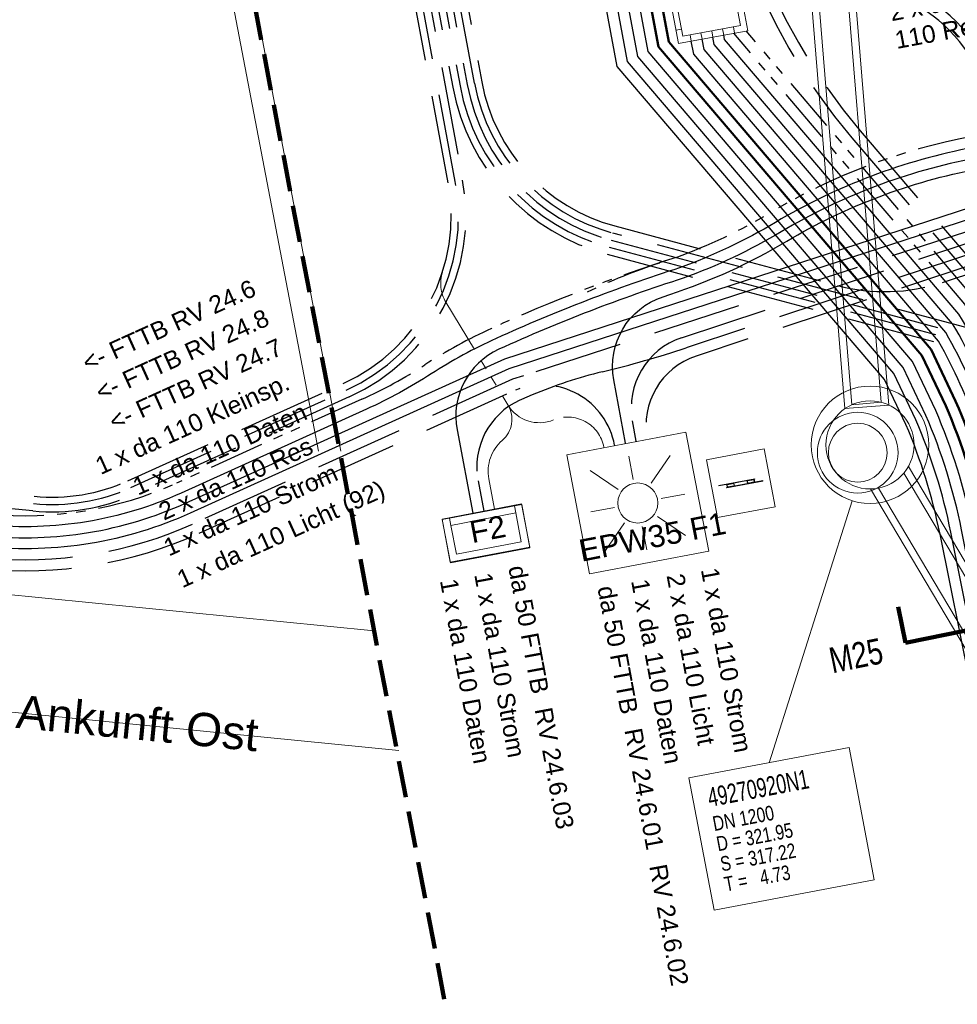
# Model space of a CAD drawing. Extents: x 3503739 to 3504470, y 5375172 to 5375561.
# Tile 101 of 142: x 3504180 to 3504192, y 5375410 to 5375424. Entities that reach past the tile are written whole.
import ezdxf

# ---------------------------------------------------------------- set-up
doc = ezdxf.new("R2010")
doc.units = 0
doc.header["$MEASUREMENT"] = 0
for name, pattern in [('1', [1.4, 0.5, -0.2, 0.5, -0.2]), ('2', [3.4, 1.2, -0.5, 1.2, -0.5]), ('211', [5, 3.75, -1.25]), ('237', [1.5, 0.75, -0.18, 0.13, -0.13, 0.13, -0.18])]:
    doc.linetypes.add(name, pattern=pattern)
for name, color, linetype in [('_4WP_KANALISATIO', 7, 'Continuous'), ('_4WP_KANCAD', 7, 'Continuous'), ('_4WP_KANCAD-T', 7, 'Continuous'), ('_4WP_LICHT-KSR', 7, 'Continuous'), ('_4WP_LICHT-LAMPE', 7, 'Continuous'), ('_4WP_SCHNITTF_HR', 7, 'Continuous'), ('_4WP_STADT-FAHRK', 7, 'Continuous'), ('_4WP_STADT_DATEN', 7, 'Continuous'), ('_4WP_STADT_FTT1', 7, 'Continuous'), ('_4WP_STADT_KLEIN', 7, 'Continuous'), ('_4WP_STADT_LSA', 7, 'Continuous'), ('_4WP_STADT_PLS', 7, 'Continuous'), ('_4WP_STADT_RESER', 7, 'Continuous'), ('_4WP_STADT_SCHAD', 7, 'Continuous'), ('_4WP_STADT_STROM', 7, 'Continuous'), ('_4WP_STEIGBEZEIC', 7, 'Continuous'), ('_4WP_SWT-STROM', 7, 'Continuous'), ('HCZ_20-10-19UG', 7, 'Continuous'), ('KMB_AUFBETON', 7, 'Continuous'), ('KMP_TIEF20-05-25', 7, 'Continuous'), ('X_BE_FAHRKARTEN', 7, 'Continuous'), ('X_BE_STELE', 7, 'Continuous')]:
    doc.layers.add(name, color=color, linetype=linetype)
doc.styles.add('135', font='TXT', dxfattribs={"width": 0.7, "height": 0.26})
doc.styles.add('136', font='TXT', dxfattribs={"width": 0.8, "height": 0.2})
doc.styles.add('178', font='ARIAL.TTF', dxfattribs={"height": 0.24})
doc.styles.add('219', font='ARIAL.TTF', dxfattribs={"height": 0.24})
doc.styles.add('431', font='ARIAL.TTF', dxfattribs={"height": 0.3})
doc.styles.add('434', font='ARIAL.TTF', dxfattribs={"height": 0.24})
doc.styles.add('437', font='ARIAL.TTF', dxfattribs={"height": 0.24})
doc.styles.add('439', font='TXT', dxfattribs={"width": 0.8, "height": 0.35})
doc.styles.add('522', font='ARIAL.TTF', dxfattribs={"height": 0.452686})
doc.styles.add('538', font='ARIAL.TTF', dxfattribs={"height": 0.3})
doc.styles.add('55', font='ARIAL.TTF', dxfattribs={"height": 0.24})

# ---------------------------------------------------------------- blocks, each defined once
blk = doc.blocks.new('LEITSYSTEM_BRAUN')
at = {"color": 251, "linetype": 'Continuous', "lineweight": 9}
for points in [[(-0.4, 0.4), (0.4, 0.4), (0.4, -0.4), (-0.4, -0.4), (-0.4, 0.4)], [(-0.3, 0.025), (0.2, 0.025), (0.2, 0.02), (-0.3, 0.02), (-0.3, 0.025)], [(-0.19, 0.02), (0.19, 0.02), (0.19, -0.02), (-0.19, -0.02), (-0.19, 0.02)], [(-0.19, 0.02), (-0.19, -0.02), (-0.09, -0.02), (-0.09, 0.02), (-0.19, 0.02)], [(-0.095, 0.015), (-0.185, 0.015), (-0.185, -0.015), (-0.095, -0.015), (-0.095, 0.015)], [(0.09, 0.02), (0.09, -0.02), (0.19, -0.02), (0.19, 0.02), (0.09, 0.02)], [(0.185, 0.015), (0.095, 0.015), (0.095, -0.015), (0.185, -0.015), (0.185, 0.015)], [(-0.2, -0.02), (0.3, -0.02), (0.3, -0.025), (-0.2, -0.025), (-0.2, -0.02)]]:
    blk.add_lwpolyline(points, dxfattribs=at)
blk = doc.blocks.new('FAHRKARTENAUTOMA')
at = {"color": 251, "linetype": 'Continuous', "lineweight": 9}
for points in [[(-0.55, 0.325), (0.55, 0.325), (0.55, -0.275), (-0.55, -0.275), (-0.55, 0.325)], [(-0.45, 0.225), (0.45, 0.225), (0.45, -0.175), (-0.45, -0.175), (-0.45, 0.225)], [(-0.45, -0.175), (0.45, -0.175), (0.45, -0.275), (-0.45, -0.275), (-0.45, -0.175)]]:
    blk.add_lwpolyline(points, dxfattribs=at)
blk = doc.blocks.new('WP_LP-1020')
at = {"color": 7, "linetype": 'Continuous', "lineweight": 20}
for p, q in [((-0.8253, 0.8253), (0.8253, 0.8253)), ((-0.8253, -0.8253), (-0.8253, 0.8253)), ((0.8253, -0.8253), (0.8253, 0.8253)), ((-0.8253, -0.8253), (0.8253, -0.8253))]:
    blk.add_line(p, q, dxfattribs=at)
at = {"color": 1, "linetype": 'Continuous', "lineweight": 9}
for p, q in [((-0.554739, 0.55475), (-0.229777, 0.229788)), ((0, 0.324962), (0, 0.649924)), ((0, 0.649924), (0, 0.324962)), ((0.229777, 0.229788), (0.554739, 0.55475)), ((0.229777, 0.229788), (0.554739, 0.55475)), ((-0.324962, 0), (-0.649924, 0)), ((-0.324962, 0), (-0.649924, 0)), ((0.324962, 0), (0.649924, 0)), ((-0.229777, -0.229777), (-0.554739, -0.554739)), ((-0.229777, -0.229777), (-0.554739, -0.554739)), ((0.229777, -0.229777), (0.554739, -0.554739)), ((0.229777, -0.229777), (0.554739, -0.554739)), ((0, -0.324962), (0, -0.649924)), ((0, -0.324962), (0, -0.649924))]:
    blk.add_line(p, q, dxfattribs=at)
at = {"color": 7, "linetype": 'Continuous', "lineweight": 20}
blk.add_circle((0, 0), 0.272749, dxfattribs=at)

msp = doc.modelspace()

# ---------------------------------------------------------------- linework, layer by layer
at = {"layer": '_4WP_KANALISATIO', "color": 1, "linetype": 'Continuous', "lineweight": 20}
for radius in [0.55, 0.4]:
    msp.add_circle((3504190.969, 5375417.776), radius, dxfattribs=at)
at = {"layer": '_4WP_KANCAD', "color": 1, "linetype": 'Continuous', "lineweight": 13}
for points in [[(3504189.28, 5375436.854), (3504190.795, 5375418.376), (3504191.393, 5375418.425), (3504189.878, 5375436.903)], [(3504189.384, 5375436.816), (3504190.89, 5375418.43), (3504191.289, 5375418.463), (3504189.783, 5375436.849)], [(3504191.144, 5375417.283), (3504200.157, 5375402.113), (3504200.673, 5375402.419), (3504191.659, 5375417.59)], [(3504191.253, 5375417.295), (3504200.243, 5375402.164), (3504200.587, 5375402.368), (3504191.597, 5375417.499)]]:
    msp.add_lwpolyline(points, dxfattribs=at)
at = {"layer": '_4WP_KANCAD', "color": 1, "linetype": 'Continuous', "lineweight": 20}
for radius in [0.8, 0.6]:
    msp.add_circle((3504191.136, 5375417.883, 317.221), radius, dxfattribs=at)
at = {"layer": '_4WP_KANCAD-T', "color": 1, "linetype": 'Continuous', "lineweight": 20}
msp.add_line((3504189.761, 5375413.553), (3504190.892, 5375417.121), dxfattribs=at)
at = {"layer": '_4WP_KANCAD-T', "color": 7, "linetype": 'Continuous', "lineweight": 13}
msp.add_lwpolyline([(3504188.671, 5375413.346), (3504190.852, 5375413.76), (3504191.193, 5375411.958), (3504189.012, 5375411.544), (3504188.671, 5375413.346)], dxfattribs=at)
at = {"layer": '_4WP_KANCAD-T', "color": 1, "linetype": 'Continuous', "lineweight": 20}
msp.add_lwpolyline([(3504188.671, 5375413.346), (3504190.852, 5375413.76), (3504191.193, 5375411.958), (3504189.012, 5375411.544), (3504188.671, 5375413.346)], dxfattribs=at)
at = {"layer": '_4WP_LICHT-KSR', "color": 190, "linetype": '1', "lineweight": 30}
msp.add_line((3504187.953, 5375417.934), (3504187.902, 5375418.211), dxfattribs=at)
at = {"layer": '_4WP_LICHT-KSR', "color": 190, "linetype": '2', "lineweight": 30}
for points in [[(3504182.052, 5375477.234), (3504183.205, 5375471.444), (3504181.823, 5375467.369, -0.034641), (3504183.908, 5375459.723), (3504188.225, 5375438.093, -0.02882), (3504188.468, 5375436.365), (3504188.999, 5375429.881, -0.039055), (3504189.006, 5375427.986, 0.008787), (3504188.982, 5375427.57, 0.18856), (3504190.89, 5375422.064), (3504192.617, 5375420.039, -0.095308), (3504193.853, 5375417.021), (3504197.641, 5375398.207)], [(3504182.211, 5375477.203), (3504183.36, 5375471.434), (3504181.981, 5375467.369, -0.034416), (3504184.055, 5375459.753), (3504188.372, 5375438.122, -0.02882), (3504188.617, 5375436.377), (3504189.148, 5375429.893, -0.039055), (3504189.156, 5375427.974, 0.008787), (3504189.132, 5375427.564, 0.18856), (3504191.004, 5375422.161), (3504192.737, 5375420.129, -0.095581), (3504194, 5375417.051), (3504197.788, 5375398.237)], [(3504187.902, 5375418.211, -0.374704), (3504188.571, 5375419.342), (3504192.608, 5375420.678, -0.034201), (3504193.707, 5375420.959)], [(3504172.593, 5375417.103, -0.067472), (3504173.151, 5375417.138, 0.067476), (3504173.708, 5375417.173, -0.172488), (3504174.371, 5375417.077, 0.097175), (3504176.436, 5375416.455), (3504179.066, 5375416.195, 0.131653), (3504182.002, 5375416.679), (3504186.308, 5375418.628, -0.471893), (3504187.658, 5375417.879)]]:
    msp.add_lwpolyline(points, format="xyb", dxfattribs=at)
at = {"layer": '_4WP_SCHNITTF_HR', "color": 92, "linetype": '211', "lineweight": 100}
msp.add_lwpolyline([(3504191.518, 5375415.678), (3504191.617, 5375415.187), (3504199.446, 5375416.764), (3504199.347, 5375417.254)], dxfattribs=at)
at = {"layer": '_4WP_STADT-FAHRK', "color": 7, "linetype": 'Continuous', "lineweight": 20}
msp.add_lwpolyline([(3504186.389, 5375417.078), (3504186.502, 5375416.488), (3504185.421, 5375416.283), (3504185.309, 5375416.872), (3504186.389, 5375417.078)], dxfattribs=at)
msp.add_lwpolyline([(3504186.389, 5375417.078), (3504186.502, 5375416.488), (3504185.421, 5375416.283), (3504185.309, 5375416.872), (3504186.389, 5375417.078)], dxfattribs=at)
at = {"layer": '_4WP_STADT_DATEN', "color": 7, "linetype": 'Continuous', "lineweight": 30}
msp.add_line((3504187.806, 5375417.907), (3504187.646, 5375418.768), dxfattribs=at)
for points in [[(3504197.053, 5375398.089), (3504193.265, 5375416.903, 0.083299), (3504192.26, 5375419.533), (3504189.016, 5375423.336), (3504188.997, 5375423.437)], [(3504192.549, 5375421.935, 0.08761), (3504189.85, 5375420.913)], [(3504192.577, 5375421.788, 0.08761), (3504189.927, 5375420.784)], [(3504187.646, 5375418.768, -0.375304), (3504188.318, 5375419.9), (3504188.409, 5375419.93, 0.054901), (3504190.003, 5375420.656, -0.08761), (3504192.605, 5375421.641)], [(3504189.85, 5375420.913, -0.047044), (3504188.543, 5375420.294, 0.028782), (3504186.046, 5375419.332)], [(3504189.927, 5375420.784, -0.047137), (3504188.592, 5375420.152, 0.029108), (3504186.083, 5375419.185, 0.346054), (3504185.514, 5375418.087), (3504185.73, 5375416.952)], [(3504186.046, 5375419.332, 0.037294), (3504185.162, 5375418.85, -0.037292), (3504184.278, 5375418.368), (3504181.755, 5375417.226, -0.131652), (3504179.125, 5375416.792), (3504176.495, 5375417.052, -0.1154), (3504174.339, 5375417.787, 0.191103), (3504173.613, 5375417.919)]]:
    msp.add_lwpolyline(points, format="xyb", dxfattribs=at)
at = {"layer": '_4WP_STADT_FTT1', "color": 1, "linetype": '2', "lineweight": 30}
for points in [[(3504184.069, 5375429.709), (3504185.588, 5375421.487, -0.344875), (3504184.046, 5375418.537), (3504181.115, 5375417.21, -0.131652), (3504179.736, 5375416.983), (3504176.519, 5375417.301, -0.147643), (3504175.077, 5375417.897, 0.224175), (3504173.171, 5375418.371), (3504172.568, 5375418.251, 0.068364), (3504171.925, 5375418.028, -0.134388), (3504170.529, 5375417.74, -0.008614), (3504167.688, 5375417.972, -0.043249), (3504164.236, 5375418.618, 0.115499), (3504163.341, 5375418.654), (3504162.168, 5375418.43, 0.238629), (3504160.763, 5375417.346), (3504160.569, 5375416.941, -0.381904)], [(3504184.167, 5375429.729), (3504185.456, 5375422.753, 0.289416), (3504187.558, 5375420.478), (3504194.37, 5375418.657, -0.285081), (3504196.175, 5375416.735), (3504199.617, 5375399.64, 0.028652)], [(3504184.265, 5375429.747), (3504185.554, 5375422.771, 0.289416), (3504187.584, 5375420.575), (3504194.396, 5375418.753, -0.285035), (3504196.273, 5375416.755), (3504199.715, 5375399.66, 0.028652)], [(3504184.363, 5375429.767), (3504185.652, 5375422.789, 0.289416), (3504187.61, 5375420.671), (3504195.943, 5375418.443)], [(3504195.969, 5375418.54), (3504187.636, 5375420.768, -0.289416), (3504185.751, 5375422.807), (3504184.462, 5375429.785)], [(3504184.56, 5375429.804), (3504185.849, 5375422.825, 0.289416), (3504187.662, 5375420.864), (3504190.692, 5375420.054, 0.146197), (3504192.123, 5375420.096), (3504192.734, 5375420.298), (3504193.785, 5375420.531)], [(3504154.533, 5375415.537, -0.043428), (3504154.984, 5375415.663), (3504155.927, 5375415.842, -0.130964), (3504157.314, 5375415.741, 0.381904), (3504160.389, 5375417.027), (3504160.582, 5375417.432, -0.238629), (3504162.13, 5375418.627), (3504163.304, 5375418.851, -0.115517), (3504164.29, 5375418.81, 0.043248), (3504167.707, 5375418.171, 0.008614), (3504170.542, 5375417.94, 0.134388), (3504171.834, 5375418.206, -0.068364), (3504172.529, 5375418.447), (3504173.132, 5375418.567, -0.224175), (3504175.204, 5375418.052, 0.147643), (3504176.539, 5375417.5), (3504179.756, 5375417.182, 0.131652), (3504181.032, 5375417.393), (3504183.964, 5375418.719, 0.344875), (3504185.391, 5375421.451), (3504183.872, 5375429.672)], [(3504160.479, 5375416.984), (3504160.672, 5375417.389, -0.238675), (3504162.149, 5375418.529), (3504163.322, 5375418.753, -0.115395), (3504164.262, 5375418.714, 0.04326), (3504167.698, 5375418.071, 0.008614), (3504170.535, 5375417.84, 0.134247), (3504171.879, 5375418.116, -0.068321), (3504172.547, 5375418.348), (3504173.152, 5375418.469, -0.224055), (3504175.139, 5375417.975, 0.147788), (3504176.53, 5375417.401), (3504179.746, 5375417.083, 0.131605), (3504181.073, 5375417.301), (3504184.005, 5375418.628, 0.344914), (3504185.489, 5375421.469), (3504183.971, 5375429.691)]]:
    msp.add_lwpolyline(points, format="xyb", dxfattribs=at)
at = {"layer": '_4WP_STADT_FTT1', "color": 1, "linetype": '237', "lineweight": 20}
for points in [[(3504185.314, 5375420.235, 0.216445), (3504185.362, 5375419.825), (3504186.206, 5375418.426, -0.366295), (3504186.129, 5375417.944, 0.268545), (3504185.946, 5375417.421), (3504186.024, 5375417.008)], [(3504186.206, 5375418.426), (3504186.206, 5375418.426, 0.371359), (3504186.827, 5375418.223, -0.477758), (3504187.511, 5375417.852)]]:
    msp.add_lwpolyline(points, format="xyb", dxfattribs=at)
at = {"layer": '_4WP_STADT_KLEIN', "color": 3, "linetype": '237', "lineweight": 30}
for points in [[(3504192.521, 5375422.083, 0.08761), (3504189.773, 5375421.042)], [(3504189.773, 5375421.042, -0.046949), (3504188.495, 5375420.436, 0.02875), (3504185.984, 5375419.469), (3504185.984, 5375419.469, 0.037548), (3504185.075, 5375418.972, -0.037029), (3504184.216, 5375418.504), (3504181.693, 5375417.362, -0.131653), (3504179.139, 5375416.942), (3504176.51, 5375417.202, -0.1154), (3504174.418, 5375417.914, 0.19112), (3504173.584, 5375418.066)], [(3504188.269, 5375420.358, 0.031992), (3504187.284, 5375419.963)]]:
    msp.add_lwpolyline(points, format="xyb", dxfattribs=at)
at = {"layer": '_4WP_STADT_LSA', "color": 7, "linetype": '237', "lineweight": 30}
for points in [[(3504197.347, 5375398.148), (3504193.559, 5375416.962, 0.09069), (3504192.427, 5375419.8), (3504189.281, 5375423.488)], [(3504197.494, 5375398.178), (3504193.706, 5375416.992, 0.095021), (3504192.497, 5375419.949), (3504189.451, 5375423.52)]]:
    msp.add_lwpolyline(points, format="xyb", dxfattribs=at)
at = {"layer": '_4WP_STADT_PLS', "color": 7, "linetype": 'Continuous', "lineweight": 30}
msp.add_lwpolyline([(3504197.2, 5375398.118), (3504193.412, 5375416.932, 0.086825), (3504192.347, 5375419.662), (3504189.156, 5375423.403), (3504189.144, 5375423.465)], format="xyb", dxfattribs=at)
at = {"layer": '_4WP_STADT_RESER', "color": 7, "linetype": 'Continuous', "lineweight": 30}
for points in [[(3504192.93, 5375422.483, 0.426241), (3504190.245, 5375424.234), (3504189.37, 5375424.069)], [(3504192.782, 5375422.455, 0.413632), (3504190.365, 5375424.106), (3504189.397, 5375423.925)], [(3504196.906, 5375398.059), (3504193.118, 5375416.873, 0.080045), (3504192.167, 5375419.411), (3504188.876, 5375423.269), (3504188.85, 5375423.409)], [(3504196.757, 5375398.039), (3504192.971, 5375416.844, 0.077007), (3504192.07, 5375419.294), (3504188.736, 5375423.202), (3504188.702, 5375423.381)], [(3504172.535, 5375417.397), (3504173.62, 5375417.614, -0.172488), (3504174.581, 5375417.474, 0.097176), (3504176.48, 5375416.903), (3504179.11, 5375416.643, 0.131653), (3504181.817, 5375417.089), (3504186.162, 5375419.056), (3504192.51, 5375421.119, -0.032889), (3504193.624, 5375421.402)], [(3504193.651, 5375421.254, 0.034002), (3504192.519, 5375420.964), (3504186.216, 5375418.916), (3504181.879, 5375416.952, -0.131653), (3504179.095, 5375416.494), (3504176.465, 5375416.754, -0.097176), (3504174.511, 5375417.342, 0.172488), (3504173.649, 5375417.467), (3504172.564, 5375417.25)]]:
    msp.add_lwpolyline(points, format="xyb", dxfattribs=at)
at = {"layer": '_4WP_STADT_SCHAD', "color": 7, "linetype": 'Continuous', "lineweight": 20}
for p, q in [((3504188.495, 5375423.531), (3504188.569, 5375423.546)), ((3504189.145, 5375423.463), (3504189.129, 5375423.548)), ((3504189.292, 5375423.49), (3504189.276, 5375423.575)), ((3504188.702, 5375423.381), (3504188.686, 5375423.466)), ((3504188.85, 5375423.409), (3504188.834, 5375423.493)), ((3504188.997, 5375423.436), (3504188.981, 5375423.52))]:
    msp.add_line(p, q, dxfattribs=at)
for points in [[(3504188.527, 5375423.349, 0), (3504189.471, 5375423.523, 0), (3504189.297, 5375424.468, 0), (3504188.353, 5375424.293, 0), (3504188.527, 5375423.349, 0)], [(3504188.439, 5375424.233, 0), (3504188.588, 5375423.447, 0), (3504189.374, 5375423.596, 0), (3504189.225, 5375424.382, 0), (3504188.439, 5375424.233, 0)]]:
    msp.add_polyline3d(points, dxfattribs=at)
at = {"layer": '_4WP_STADT_STROM', "color": 3, "linetype": '2', "lineweight": 30}
for points in [[(3504193.679, 5375421.107, 0.033653), (3504192.578, 5375420.826), (3504186.416, 5375418.823), (3504186.27, 5375418.776), (3504181.941, 5375416.816, -0.131653), (3504179.08, 5375416.345), (3504176.45, 5375416.603, -0.099342), (3504174.399, 5375417.23, 0.162029), (3504173.678, 5375417.32), (3504172.593, 5375417.103)], [(3504193.734, 5375420.812, 0.034201), (3504192.655, 5375420.535), (3504188.634, 5375419.205, -0.020153), (3504187.491, 5375418.878, 0.039484), (3504186.536, 5375418.563, 0.007098), (3504186.37, 5375418.491), (3504186.368, 5375418.491, 0.34632), (3504185.799, 5375417.393), (3504185.877, 5375416.98)], [(3504193.761, 5375420.664, 0.034201), (3504192.702, 5375420.393), (3504188.77, 5375419.092, 0.374703), (3504188.101, 5375417.961)]]:
    msp.add_lwpolyline(points, format="xyb", dxfattribs=at)
at = {"layer": '_4WP_SWT-STROM', "color": 3, "linetype": 'Continuous', "lineweight": 30}
for points in [[(3504196.307, 5375397.994), (3504192.53, 5375416.755, 0.051902), (3504192.031, 5375418.351), (3504191.713, 5375419.019), (3504188.114, 5375423.238), (3504187.843, 5375424.707, -0.064346), (3504187.66, 5375428.086, 0.039055), (3504187.653, 5375429.77, -0.03959), (3504187.648, 5375431.715, 0.03959), (3504187.644, 5375433.565), (3504187.421, 5375436.279, 0.02882), (3504187.195, 5375437.888), (3504182.878, 5375459.518, 0.036243), (3504180.712, 5375467.362), (3504182.12, 5375471.515), (3504180.219, 5375481.065), (3504179.275, 5375481.695), (3504167.004, 5375477.956)], [(3504196.155, 5375397.989), (3504192.383, 5375416.725, 0.051627), (3504191.897, 5375418.284), (3504191.586, 5375418.936), (3504187.974, 5375423.171), (3504187.695, 5375424.681, -0.064381), (3504187.51, 5375428.1, 0.038958), (3504187.504, 5375429.757, -0.03967), (3504187.499, 5375431.73, 0.039526), (3504187.494, 5375433.553), (3504187.271, 5375436.269, 0.028784), (3504187.048, 5375437.858), (3504182.732, 5375459.483, 0.036501), (3504180.553, 5375467.361), (3504181.965, 5375471.525), (3504180.084, 5375480.974), (3504179.251, 5375481.531), (3504167.051, 5375477.813)], [(3504196.008, 5375397.959), (3504192.236, 5375416.696, 0.051532), (3504191.76, 5375418.222), (3504191.459, 5375418.854), (3504187.834, 5375423.104), (3504187.548, 5375424.653, -0.064346), (3504187.361, 5375428.108, 0.039055), (3504187.354, 5375429.746, -0.03959), (3504187.349, 5375431.738, 0.03959), (3504187.345, 5375433.541), (3504187.122, 5375436.255, 0.02882), (3504186.901, 5375437.829), (3504182.584, 5375459.459, 0.03671), (3504180.394, 5375467.36), (3504181.81, 5375471.535), (3504179.949, 5375480.884), (3504179.226, 5375481.367), (3504167.098, 5375477.671)], [(3504195.861, 5375397.93), (3504192.089, 5375416.666, 0.051336), (3504191.625, 5375418.158), (3504191.333, 5375418.772), (3504187.694, 5375423.037), (3504187.4, 5375424.626, -0.064346), (3504187.211, 5375428.119, 0.039055), (3504187.205, 5375429.734, -0.03959), (3504187.2, 5375431.75, 0.03959), (3504187.195, 5375433.528), (3504186.973, 5375436.242, 0.02882), (3504186.754, 5375437.799), (3504182.437, 5375459.43, 0.036944), (3504180.235, 5375467.358), (3504181.655, 5375471.545), (3504179.814, 5375480.794), (3504179.202, 5375481.202), (3504167.146, 5375477.528)]]:
    msp.add_lwpolyline(points, format="xyb", dxfattribs=at)
at = {"layer": '_4WP_SWT-STROM', "color": 1, "linetype": 'Continuous', "lineweight": 50}
for points in [[(3504196.456, 5375398.014), (3504192.677, 5375416.784, 0.052077), (3504192.167, 5375418.416), (3504191.84, 5375419.101), (3504188.254, 5375423.304), (3504187.99, 5375424.735, -0.064346), (3504187.809, 5375428.075, 0.039055), (3504187.803, 5375429.783, -0.03959), (3504187.798, 5375431.704, 0.03959), (3504187.793, 5375433.577), (3504187.571, 5375436.291, 0.02882), (3504187.343, 5375437.917), (3504183.025, 5375459.547, 0.036012), (3504180.87, 5375467.363), (3504182.275, 5375471.505), (3504181.105, 5375477.381), (3504182.436, 5375481.304)], [(3504188.395, 5375423.371), (3504188.138, 5375424.762, -0.064346), (3504187.959, 5375428.064, 0.039055), (3504187.952, 5375429.795, -0.03959), (3504187.948, 5375431.692, 0.03959), (3504187.943, 5375433.59), (3504187.72, 5375436.304, 0.02882), (3504187.49, 5375437.946), (3504183.172, 5375459.576, 0.035781), (3504181.029, 5375467.364), (3504182.43, 5375471.495), (3504181.26, 5375477.371), (3504182.578, 5375481.256)], [(3504196.607, 5375398.024), (3504192.824, 5375416.814, 0.052246), (3504192.302, 5375418.48), (3504191.967, 5375419.183), (3504188.395, 5375423.371)]]:
    msp.add_lwpolyline(points, format="xyb", dxfattribs=at)
at = {"layer": 'HCZ_20-10-19UG', "color": 7, "linetype": 'Continuous', "lineweight": 9}
for p, q in [((3504183.932, 5375417.797), (3504181.585, 5375430.092)), ((3504181.347, 5375429.742), (3504183.626, 5375417.797))]:
    msp.add_line(p, q, dxfattribs=at)
at = {"layer": 'KMB_AUFBETON', "color": 92, "linetype": 'Continuous', "lineweight": 9}
msp.add_line((3504165.972, 5375417.172), (3504184.384, 5375415.351), dxfattribs=at)
at = {"layer": 'KMB_AUFBETON', "color": 212, "linetype": 'Continuous', "lineweight": 9}
msp.add_line((3504177.964, 5375414.388), (3504184.719, 5375413.72), dxfattribs=at)
at = {"layer": 'KMP_TIEF20-05-25', "color": 250, "linetype": '1', "lineweight": 100}
msp.add_line((3504181.574, 5375430.079), (3504187.381, 5375399.629), dxfattribs=at)

# ---------------------------------------------------------------- block references
at = {"layer": '_4WP_LICHT-LAMPE', "color": 7, "rotation": 280.8}
msp.add_blockref('WP_LP-1020', (3504187.974, 5375417.091), dxfattribs=at)
at = {"layer": 'X_BE_FAHRKARTEN', "color": 7, "rotation": 190.7739761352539}
msp.add_blockref('FAHRKARTENAUTOMA', (3504185.904, 5375416.699), dxfattribs=at)
at = {"layer": 'X_BE_STELE', "color": 7, "rotation": 10.77000732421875}
msp.add_blockref('LEITSYSTEM_BRAUN', (3504189.376, 5375417.359), dxfattribs=at)

# ---------------------------------------------------------------- texts
at = {"layer": '_4WP_KANCAD-T', "color": 1, "linetype": 'Continuous'}
for s, height, style, width, p in [('49270920N1', 0.26, '135', 0.7, (3504188.953, 5375412.95)), ('DN 1200', 0.2, '136', 0.8, (3504189.015, 5375412.622)), ('D = 321.95', 0.2, '136', 0.8, (3504189.067, 5375412.347)), ('S = 317.22', 0.2, '136', 0.8, (3504189.119, 5375412.072)), ('T =   4.73', 0.2, '136', 0.8, (3504189.172, 5375411.797))]:
    msp.add_text(s, height=height, rotation=10.737, dxfattribs=dict(at, style=style, width=width)).set_placement(p)
at = {"layer": '_4WP_LICHT-KSR', "color": 190, "linetype": 'Continuous', "style": '55'}
for s, rotation, p in [('1 x da 110 Licht (92)', 24.3533, (3504181.771, 5375415.928)), ('2 x da 110 Licht', 280.4654, (3504188.365, 5375416.104))]:
    msp.add_text(s, height=0.24, rotation=rotation, dxfattribs=at).set_placement(p)
at = {"layer": '_4WP_LICHT-LAMPE', "color": 190, "linetype": 'Continuous', "style": '431'}
msp.add_text('EPW35 F1', height=0.3, rotation=10.9801, dxfattribs=at).set_placement((3504187.207, 5375416.29))
at = {"layer": '_4WP_SCHNITTF_HR', "color": 7, "linetype": 'Continuous', "style": '439', "width": 0.8}
msp.add_text('M25', height=0.35, rotation=11.3833, dxfattribs=at).set_placement((3504190.623, 5375414.77))
at = {"layer": '_4WP_STADT-FAHRK', "color": 7, "linetype": 'Continuous', "style": '538'}
msp.add_text('F2', height=0.3, rotation=10.774, dxfattribs=at).set_placement((3504185.718, 5375416.543))
at = {"layer": '_4WP_STADT_DATEN', "color": 7, "linetype": 'Continuous', "style": '434'}
for rotation, p in [(24.3533, (3504181.168, 5375417.189)), (280.4654, (3504185.279, 5375416.035)), (280.4654, (3504187.882, 5375416.031))]:
    msp.add_text('1 x da 110 Daten', height=0.24, rotation=rotation, dxfattribs=at).set_placement(p)
at = {"layer": '_4WP_STADT_FTT1', "color": 1, "linetype": 'Continuous', "style": '178'}
for s, rotation, p in [('<- FTTB RV 24.6', 24.3533, (3504180.481, 5375418.877)), ('<- FTTB RV 24.8', 24.3533, (3504180.662, 5375418.475)), ('<- FTTB RV 24.7', 24.3533, (3504180.845, 5375418.075)), ('da 50 FTTB', 280.4654, (3504186.21, 5375416.216)), ('da 50 FTTB', 280.4654, (3504187.424, 5375415.939)), ('RV 24.6.03', 280.4654, (3504186.568, 5375414.282)), ('RV 24.6.01', 280.4654, (3504187.791, 5375414)), ('RV 24.6.02', 280.4654, (3504188.129, 5375412.147))]:
    msp.add_text(s, height=0.24, rotation=rotation, dxfattribs=at).set_placement(p)
at = {"layer": '_4WP_STADT_KLEIN', "color": 7, "linetype": 'Continuous', "style": '434'}
msp.add_text('1 x da 110 Kleinsp.', height=0.24, rotation=24.3533, dxfattribs=at).set_placement((3504180.659, 5375417.47))
at = {"layer": '_4WP_STADT_RESER', "color": 7, "linetype": 'Continuous', "style": '437'}
for s, rotation, p in [('2 x da', 10.608, (3504191.429, 5375423.652)), ('110 Res', 10.608, (3504191.5, 5375423.274)), ('2 x da 110 Res', 24.3533, (3504181.521, 5375416.849))]:
    msp.add_text(s, height=0.24, rotation=rotation, dxfattribs=at).set_placement(p)
at = {"layer": '_4WP_STADT_STROM', "color": 7, "linetype": 'Continuous', "style": '219'}
for rotation, p in [(24.3533, (3504181.588, 5375416.36)), (280.4654, (3504188.832, 5375416.185)), (280.4654, (3504185.746, 5375416.117))]:
    msp.add_text('1 x da 110 Strom', height=0.24, rotation=rotation, dxfattribs=at).set_placement(p)
at = {"layer": '_4WP_STEIGBEZEIC', "color": 250, "linetype": 'Continuous', "style": '522'}
msp.add_text('Steig J - Ankunft Ost', height=0.45269, rotation=354.4112, dxfattribs=at).set_placement((3504177.011, 5375414.273))

doc.saveas('drawing.dxf')
